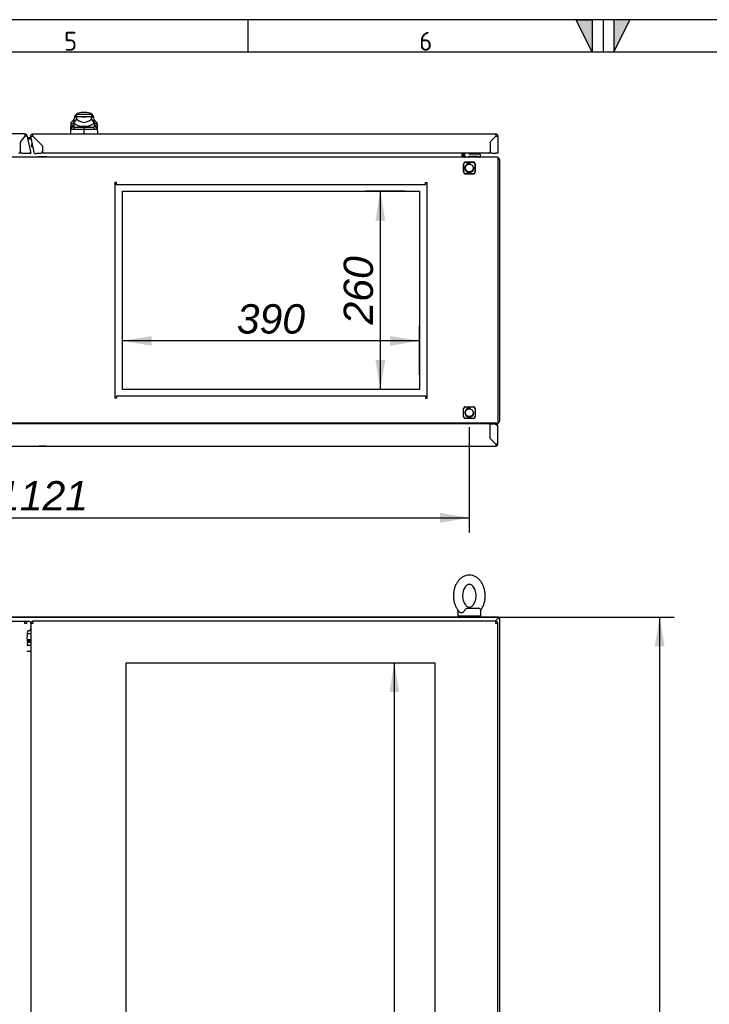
# Paper-space layout 'Layout1' of a CAD drawing. Extents: x 87 to 5769, y 148 to 4026.
# Tile 5 of 8: x 2162 to 3068, y 2734 to 4026. Entities that reach past the tile are written whole.
import ezdxf
from ezdxf.lldxf.tags import DXFTag

# ---------------------------------------------------------------- set-up
doc = ezdxf.new("R2010")
doc.units = 0
doc.header["$LTSCALE"] = 14
doc.layers.get('0').update_dxf_attribs({"linetype": 'CONTINUOUS'})
for name, color, linetype in [('_TRANSLATION', 7, 'CONTINUOUS'), ('AE00121_01', 7, 'CONTINUOUS'), ('AE00198_03', 7, 'CONTINUOUS'), ('AE00219_03', 7, 'CONTINUOUS'), ('AE00500_10', 7, 'CONTINUOUS'), ('AE00701_03', 7, 'CONTINUOUS'), ('AE00715_01', 7, 'CONTINUOUS'), ('AE00992_10', 7, 'CONTINUOUS'), ('C0000000_06_GOMM', 7, 'CONTINUOUS'), ('C0000001_23', 7, 'CONTINUOUS'), ('DEFAULT', 7, 'CONTINUOUS'), ('DV1__TRANSLATION', 7, 'CONTINUOUS'), ('DV5__TRANSLATION', 7, 'CONTINUOUS'), ('F0000000_02', 7, 'CONTINUOUS'), ('F0000000_08', 7, 'CONTINUOUS'), ('F0000000_12', 7, 'CONTINUOUS'), ('F0000000_85', 7, 'CONTINUOUS'), ('F0000000_89', 7, 'CONTINUOUS'), ('F0000000_91', 7, 'CONTINUOUS'), ('F0000001_27', 7, 'CONTINUOUS'), ('F0000001_28', 7, 'CONTINUOUS'), ('F0000001_37', 7, 'CONTINUOUS')]:
    doc.layers.add(name, color=color, linetype=linetype)
doc.styles.add('SEACAD_ARIAL', font='arial.ttf')
doc.styles.add('SEACAD_ARIALI', font='ariali.ttf')
tags = doc.linetypes.add('CENTER2', pattern=[28.575, 19.05, -3.175, 3.175, -3.175]).pattern_tags.tags
tags[10:11] = [DXFTag(74, 4), DXFTag(75, 0), DXFTag(340, '0'), DXFTag(46, 0.0), DXFTag(50, 0.0), DXFTag(44, 0.0), DXFTag(45, 0.0)]
tags[8:9] = [DXFTag(74, 4), DXFTag(75, 0), DXFTag(340, '0'), DXFTag(46, 0.0), DXFTag(50, 0.0), DXFTag(44, 0.0), DXFTag(45, 0.0)]
tags[6:7] = [DXFTag(74, 4), DXFTag(75, 0), DXFTag(340, '0'), DXFTag(46, 0.0), DXFTag(50, 0.0), DXFTag(44, 0.0), DXFTag(45, 0.0)]
tags[4:5] = [DXFTag(74, 4), DXFTag(75, 0), DXFTag(340, '0'), DXFTag(46, 0.0), DXFTag(50, 0.0), DXFTag(44, 0.0), DXFTag(45, 0.0)]
doc.dimstyles.new('ISO', dxfattribs={"dimtxt": 16.5, "dimasz": 16.5, "dimexe": 8.25, "dimexo": 8.25, "dimgap": 4.125, "dimtad": 1, "dimdec": 1, "dimtxsty": 'SEACAD_ARIAL', "dimblk1": '_SE_FILLED', "dimblk2": '_SE_FILLED', "dimsah": 1, "dimcen": 8.25, "dimazin": 3, "dimtfac": 0.7, "dimtdec": 3, "dimtmove": 0, "dimatfit": 3})

# ---------------------------------------------------------------- blocks, each defined once
blk = doc.blocks.new('DMBLK139')
at = {"layer": '_TRANSLATION', "linetype": 'CONTINUOUS'}
for points in [[(1670.2, 3366.2), (1670.2, 3379.1), (1631.7, 3372.7)], [(2714.2, 3366.2), (2752.7, 3372.7), (2714.2, 3379.1)]]:
    blk.add_hatch(color=7, dxfattribs=at).paths.add_polyline_path(points)
at = {"layer": '_TRANSLATION', "color": 7, "linetype": 'CONTINUOUS'}
for p, q in [((1631.7, 3491.4), (1631.7, 3353.4)), ((2752.7, 3491.4), (2752.7, 3353.4)), ((1631.7, 3372.7), (2752.7, 3372.7))]:
    blk.add_line(p, q, dxfattribs=at)
at = {"layer": '_TRANSLATION', "color": 7, "linetype": 'CONTINUOUS', "style": 'SEACAD_ARIALI'}
blk.add_text('1121', height=38.5, dxfattribs=at).set_placement((2132.3, 3382.3))
blk = doc.blocks.new('_SE_FILLED')
at = {"color": 0}
blk.add_line((0, 0), (-1, 0), dxfattribs=at)
blk.add_solid([(0, 0), (-1, -0.1665), (-1, 0.1665), (0, 0)], dxfattribs=at)
blk = doc.blocks.new('DMBLK153')
at = {"layer": '_TRANSLATION', "linetype": 'CONTINUOUS'}
for points in [[(3009.1, 3203.9), (3002.7, 3242.4), (2996.2, 3203.9)], [(3009.1, 1480.9), (2996.2, 1480.9), (3002.7, 1442.4)]]:
    blk.add_hatch(color=7, dxfattribs=at).paths.add_polyline_path(points)
at = {"layer": '_TRANSLATION', "color": 7, "linetype": 'CONTINUOUS'}
for p, q in [((2101.5, 3242.4), (3021.9, 3242.4)), ((3002.7, 1442.4), (3002.7, 3242.4)), ((2916, 2421.5), (2916, 2263.3)), ((2993, 2263.3), (2993, 2421.5)), ((2810, 1442.4), (3021.9, 1442.4))]:
    blk.add_line(p, q, dxfattribs=at)
for centre, start, end in [((2954.5, 2421.5), 0, 180), ((2954.5, 2263.3), 180, 0)]:
    blk.add_arc(centre, 38.5, start, end, dxfattribs=at)
at = {"layer": '_TRANSLATION', "color": 7, "linetype": 'CONTINUOUS', "style": 'SEACAD_ARIALI'}
blk.add_text('1800', height=38.5, rotation=90, dxfattribs=at).set_placement((2973.8, 2282.5))
blk = doc.blocks.new('DMBLK157')
at = {"layer": '_TRANSLATION', "linetype": 'CONTINUOUS'}
for points in [[(2629.4, 3762.7), (2642.3, 3762.7), (2635.8, 3801.2)], [(2629.4, 3579.7), (2635.8, 3541.2), (2642.3, 3579.7)]]:
    blk.add_hatch(color=7, dxfattribs=at).paths.add_polyline_path(points)
at = {"layer": '_TRANSLATION', "color": 7, "linetype": 'CONTINUOUS'}
for p, q in [((2668, 3801.2), (2616.6, 3801.2)), ((2635.8, 3801.2), (2635.8, 3541.2)), ((2668, 3541.2), (2616.6, 3541.2))]:
    blk.add_line(p, q, dxfattribs=at)
at = {"layer": '_TRANSLATION', "color": 7, "linetype": 'CONTINUOUS', "style": 'SEACAD_ARIALI'}
blk.add_text('260', height=38.5, rotation=90, dxfattribs=at).set_placement((2626.2, 3626.2))
blk = doc.blocks.new('DMBLK158')
at = {"layer": '_TRANSLATION', "linetype": 'CONTINUOUS'}
for points in [[(2335.7, 3611.2), (2297.2, 3604.8), (2335.7, 3598.4)], [(2648.7, 3611.2), (2648.7, 3598.4), (2687.2, 3604.8)]]:
    blk.add_hatch(color=7, dxfattribs=at).paths.add_polyline_path(points)
at = {"layer": '_TRANSLATION', "color": 7, "linetype": 'CONTINUOUS'}
for p, q in [((2297.2, 3560.4), (2297.2, 3624.1)), ((2687.2, 3560.4), (2687.2, 3624.1)), ((2687.2, 3604.8), (2297.2, 3604.8))]:
    blk.add_line(p, q, dxfattribs=at)
at = {"layer": '_TRANSLATION', "color": 7, "linetype": 'CONTINUOUS', "style": 'SEACAD_ARIALI'}
blk.add_text('390', height=38.5, dxfattribs=at).set_placement((2447.3, 3614.4))
blk = doc.blocks.new('DMBLK159')
at = {"layer": '_TRANSLATION', "linetype": 'CONTINUOUS'}
for points in [[(2647.8, 3143.9), (2660.6, 3143.9), (2654.2, 3182.4)], [(2647.8, 1540.9), (2654.2, 1502.4), (2660.6, 1540.9)]]:
    blk.add_hatch(color=7, dxfattribs=at).paths.add_polyline_path(points)
at = {"layer": '_TRANSLATION', "color": 7, "linetype": 'CONTINUOUS'}
blk.add_line((2654.2, 3182.4), (2654.2, 1502.4), dxfattribs=at)
at = {"layer": '_TRANSLATION', "color": 7, "linetype": 'CONTINUOUS', "style": 'SEACAD_ARIALI'}
blk.add_text('1680', height=38.5, rotation=90, dxfattribs=at).set_placement((2644.5, 2282.5))

psp = doc.layouts.get("Layout1")

# ---------------------------------------------------------------- hatches: boundary and pattern name
at = {"linetype": 'CONTINUOUS'}
for points in [[(2914.15, 4026.24), (2892.95, 4026.24), (2914.15, 3983.84)], [(2942.42, 4026.24), (2942.42, 3983.84), (2963.62, 4026.24)]]:
    psp.add_hatch(color=7, dxfattribs=at).paths.add_polyline_path(points)

# ---------------------------------------------------------------- linework, layer by layer
at = {"color": 7, "linetype": 'CONTINUOUS'}
for p, q in [((5769.29, 4026.24), (87.28, 4026.24)), ((2461.85, 4026.24), (2461.85, 3983.84)), ((2928.29, 4026.24), (2928.29, 3983.84))]:
    psp.add_line(p, q, dxfattribs=at)
for points in [[(2914.15, 4026.24), (2914.15, 3983.84), (2892.95, 4026.24), (2914.15, 4026.24)], [(2942.42, 4026.24), (2942.42, 3983.84), (2963.62, 4026.24), (2942.42, 4026.24)]]:
    psp.add_lwpolyline(points, dxfattribs=at)
at = {"layer": 'AE00121_01', "color": 7, "linetype": 'CONTINUOUS'}
for p, q in [((2175.73, 3209.4), (2175.73, 3208.75)), ((2176.72, 3208.75), (2175.73, 3208.75)), ((2175.73, 3208.75), (2176.72, 3208.01))]:
    psp.add_line(p, q, dxfattribs=at)
for radius, start, end in [(2.4, 109.95748, 275.04252), (2.2, 110.63983, 274.36017)]:
    psp.add_arc((2179.73, 3861.15), radius, start, end, dxfattribs=at)
at = {"layer": 'AE00198_03', "color": 7, "linetype": 'CONTINUOUS'}
for p, q in [((2763.48, 3850.85), (2752.98, 3850.85)), ((2752.98, 3850.85), (2752.98, 3850.15)), ((2763.48, 3850.15), (2763.48, 3850.85)), ((2755.23, 3846.95), (2755.23, 3846.15)), ((2755.84, 3846.15), (2755.84, 3846.95)), ((2760.61, 3846.15), (2760.61, 3846.95)), ((2761.23, 3846.15), (2761.23, 3846.95))]:
    psp.add_line(p, q, dxfattribs=at)
at = {"layer": 'AE00219_03', "color": 7, "linetype": 'CONTINUOUS'}
for p, q in [((2186.23, 3466.65), (2186.23, 3466.45)), ((2186.23, 3466.45), (2198.23, 3466.45)), ((2198.23, 3466.45), (2198.23, 3466.65)), ((2752.23, 3466.65), (2752.23, 3466.45)), ((2752.23, 3466.45), (2764.23, 3466.45)), ((2764.23, 3466.45), (2764.23, 3466.65))]:
    psp.add_line(p, q, dxfattribs=at)
at = {"layer": 'AE00500_10', "color": 7, "linetype": 'CONTINUOUS'}
for p, q in [((2186.81, 3846.15), (2186.81, 3846.15)), ((2189.5, 3846.15), (2186.81, 3846.15)), ((2186.81, 3846.15), (2186.81, 3845.65)), ((2189.5, 3846.15), (2189.54, 3846.15)), ((2194.91, 3846.15), (2189.54, 3846.15)), ((2194.91, 3846.15), (2194.95, 3846.15)), ((2197.64, 3846.15), (2194.95, 3846.15)), ((2197.65, 3846.15), (2197.64, 3846.15)), ((2197.65, 3845.65), (2197.65, 3846.15)), ((2753.53, 3845.65), (2753.53, 3846.15)), ((2753.53, 3846.15), (2753.55, 3846.15)), ((2758.2, 3846.15), (2753.55, 3846.15)), ((2758.2, 3846.15), (2758.25, 3846.15)), ((2762.9, 3846.15), (2758.25, 3846.15)), ((2762.9, 3846.15), (2762.93, 3846.15)), ((2762.93, 3846.15), (2762.93, 3845.65)), ((2186.81, 3496.65), (2186.81, 3496.15)), ((2197.65, 3496.15), (2197.65, 3496.65)), ((2753.53, 3496.15), (2753.53, 3496.65)), ((2762.93, 3496.65), (2762.93, 3496.15))]:
    psp.add_line(p, q, dxfattribs=at)
at = {"layer": 'AE00701_03', "color": 7, "linetype": 'CONTINUOUS'}
psp.add_line((2782.5, 3868.69), (2782.54, 3868.69), dxfattribs=at)
at = {"layer": 'AE00715_01', "color": 7, "linetype": 'CONTINUOUS'}
for p, q in [((2747.21, 3845.65), (2744.73, 3848.14)), ((2746.71, 3496.15), (2747.21, 3496.65)), ((2737.73, 3250.91), (2737.73, 3243.91)), ((2737.73, 3243.91), (2767.73, 3243.91)), ((2749.43, 3253.91), (2764.73, 3253.91)), ((2767.73, 3243.91), (2767.73, 3250.91))]:
    psp.add_line(p, q, dxfattribs=at)
for centre, radius, start, end in [((2752.73, 3831.65), 15, 109.96171, 111.03947), ((2752.73, 3510.65), 15, 248.96053, 255.16488), ((2740.73, 3250.91), 3, 167.51036, 180), ((2764.73, 3250.91), 3, 0, 90)]:
    psp.add_arc(centre, radius, start, end, dxfattribs=at)
for points, knots in [([(2752.73, 3297.41), (2751.82, 3297.37), (2749.88, 3297.28), (2746.55, 3296.37), (2743.13, 3294.6), (2740.01, 3292.08), (2737.29, 3288.88), (2735.03, 3285.07), (2733.32, 3280.77), (2732.22, 3276.11), (2731.78, 3271.25), (2732, 3266.36), (2732.88, 3261.58), (2734.42, 3257.04), (2736.61, 3252.98), (2738.67, 3250.12), (2739.98, 3249.02), (2740.29, 3248.77)], [0, 0, 0, 0, 0.0443812, 0.1117376, 0.1791918, 0.2477737, 0.3180321, 0.3898675, 0.4627497, 0.5361232, 0.6096487, 0.6833314, 0.757272, 0.8315774, 0.906318, 0.9812661, 1, 1, 1, 1]), ([(2767.65, 3251.43), (2768.39, 3252.38), (2769.88, 3254.75), (2771.67, 3258.68), (2772.96, 3263.26), (2773.61, 3268.07), (2773.6, 3272.97), (2772.91, 3277.8), (2771.57, 3282.42), (2769.58, 3286.68), (2766.99, 3290.43), (2763.85, 3293.51), (2760.32, 3295.76), (2756.48, 3297.16), (2754.09, 3297.33), (2752.73, 3297.41)], [0.062023, 0.062023, 0.062023, 0.062023, 0.12310718, 0.19573729, 0.26901398, 0.34250274, 0.41613068, 0.48998926, 0.56417283, 0.6387849, 0.71373103, 0.7884372, 0.86197967, 0.93349228, 1, 1, 1, 1]), ([(2752.73, 3285.41), (2752.97, 3285.4), (2753.66, 3285.36), (2754.95, 3284.96), (2756.68, 3283.8), (2758.39, 3281.89), (2759.88, 3279.24), (2760.96, 3276.11), (2761.56, 3272.64), (2761.63, 3269.03), (2761.15, 3265.51), (2760.18, 3262.3), (2758.82, 3259.59), (2757.2, 3257.52), (2755.51, 3256.16), (2753.88, 3255.47), (2752.38, 3255.33), (2750.82, 3255.71), (2749.14, 3256.73), (2747.47, 3258.41), (2745.94, 3260.8), (2744.74, 3263.82), (2744, 3267.22), (2743.79, 3270.81), (2744.12, 3274.37), (2744.97, 3277.69), (2746.24, 3280.55), (2747.8, 3282.81), (2749.48, 3284.35), (2751.2, 3285.26), (2752.14, 3285.36), (2752.73, 3285.41)], [0, 0, 0, 0, 0.0167003, 0.0541759, 0.0880399, 0.1242899, 0.1591623, 0.1937983, 0.2284697, 0.2632347, 0.2979786, 0.3324961, 0.3666856, 0.400643, 0.4347414, 0.4699666, 0.5086706, 0.5477047, 0.5819646, 0.6147696, 0.649771, 0.6844256, 0.7190693, 0.7538162, 0.7885811, 0.8231756, 0.8574557, 0.8914479, 0.9254545, 0.9602143, 1, 1, 1, 1]), ([(2746.42, 3250.91), (2746.18, 3250.46), (2745.89, 3250.04), (2745.22, 3249.3), (2744.86, 3248.99), (2744.28, 3248.61), (2744.08, 3248.49), (2743.68, 3248.3), (2743.49, 3248.22), (2743.09, 3248.09), (2742.89, 3248.04), (2742.5, 3247.97), (2742.31, 3247.96), (2741.94, 3247.96), (2741.76, 3247.97), (2741.4, 3248.04), (2741.23, 3248.09), (2740.91, 3248.22), (2740.76, 3248.3), (2740.48, 3248.48), (2740.35, 3248.59), (2740.23, 3248.71)], [0, 0, 0, 0, 0.125, 0.125, 0.25, 0.25, 0.3125, 0.3125, 0.375, 0.375, 0.4375, 0.4375, 0.5, 0.5, 0.5625, 0.5625, 0.625, 0.625, 0.6875, 0.6875, 0.74627068, 0.74627068, 0.74627068, 0.74627068]), ([(2746.42, 3250.91), (2746.62, 3251.28), (2746.85, 3251.65), (2747.22, 3252.19), (2747.34, 3252.36), (2747.6, 3252.68), (2747.73, 3252.84), (2747.99, 3253.13), (2748.12, 3253.25), (2748.38, 3253.48), (2748.51, 3253.58), (2748.77, 3253.74), (2748.9, 3253.8), (2749.16, 3253.89), (2749.29, 3253.91), (2749.43, 3253.91)], [0, 0, 0, 0, 0.25, 0.25, 0.375, 0.375, 0.5, 0.5, 0.625, 0.625, 0.75, 0.75, 0.875, 0.875, 1, 1, 1, 1])]:
    psp.add_open_spline(points, degree=3, knots=knots, dxfattribs=at)
at = {"layer": 'AE00992_10', "color": 7, "linetype": 'CONTINUOUS'}
for p, q in [((2236.19, 3901.9), (2233.69, 3899.4)), ((2236.74, 3901.9), (2236.19, 3901.9)), ((2256.64, 3901.9), (2236.74, 3901.9)), ((2236.74, 3901.9), (2236.74, 3899.4)), ((2250.58, 3904.4), (2242.81, 3904.4)), ((2256.64, 3901.9), (2256.64, 3899.4)), ((2257.19, 3901.9), (2256.64, 3901.9)), ((2259.69, 3899.4), (2257.19, 3901.9)), ((2229.62, 3888.18), (2229.73, 3891.45)), ((2233.19, 3890.91), (2229.62, 3888.18)), ((2233.3, 3894.9), (2229.73, 3891.45)), ((2233.19, 3890.91), (2233.08, 3887.9)), ((2233.19, 3894.8), (2233.19, 3891.15)), ((2233.84, 3891.15), (2233.19, 3891.15)), ((2233.2, 3891.15), (2233.19, 3890.91)), ((2236.74, 3899.4), (2233.69, 3899.4)), ((2236.84, 3899.4), (2233.84, 3896.4)), ((2233.84, 3891.16), (2233.84, 3896.4)), ((2233.84, 3890.25), (2233.84, 3891.16)), ((2236.84, 3899.4), (2236.74, 3899.4)), ((2236.84, 3899.4), (2241.69, 3899.4)), ((2236.84, 3899.4), (2236.84, 3895.83)), ((2236.84, 3895.83), (2240.1, 3893.54)), ((2241.63, 3899.4), (2246.69, 3899.4)), ((2241.69, 3899.39), (2241.69, 3899.4)), ((2246.69, 3899.4), (2251.69, 3899.4)), ((2251.69, 3899.4), (2256.54, 3899.4)), ((2251.69, 3899.4), (2251.69, 3899.39)), ((2253.29, 3893.54), (2256.54, 3895.83)), ((2256.54, 3895.83), (2256.54, 3899.4)), ((2259.54, 3896.4), (2256.54, 3899.4)), ((2256.64, 3899.4), (2256.54, 3899.4)), ((2259.69, 3899.4), (2256.64, 3899.4)), ((2259.54, 3896.4), (2259.54, 3891.16)), ((2259.54, 3891.16), (2259.54, 3890.25)), ((2260.19, 3891.15), (2259.54, 3891.15)), ((2263.68, 3891.45), (2260.11, 3894.9)), ((2260.19, 3891.91), (2260.19, 3894.82)), ((2260.19, 3891.91), (2260.19, 3891.86)), ((2260.19, 3891.86), (2260.19, 3891.15)), ((2260.22, 3890.91), (2260.19, 3891.86)), ((2260.33, 3887.9), (2260.22, 3890.91)), ((2263.79, 3888.18), (2260.22, 3890.91)), ((2263.68, 3891.45), (2263.79, 3888.18)), ((2229.21, 3876.4), (2229.51, 3885.16)), ((2229.51, 3885.16), (2229.62, 3888.18)), ((2233.08, 3887.9), (2229.51, 3885.16)), ((2229.63, 3883.68), (2229.51, 3885.16)), ((2233.17, 3886.4), (2229.63, 3883.68)), ((2234.88, 3885.4), (2231.79, 3882)), ((2233.08, 3887.9), (2233.17, 3886.4)), ((2234.88, 3885.4), (2246.72, 3885.4)), ((2246.71, 3876.71), (2246.71, 3881.95)), ((2246.78, 3881.95), (2246.71, 3881.95)), ((2246.72, 3885.4), (2258.53, 3885.4)), ((2246.72, 3885.4), (2246.78, 3881.95)), ((2261.62, 3882), (2258.53, 3885.4)), ((2260.24, 3886.4), (2260.33, 3887.9)), ((2263.78, 3883.68), (2260.24, 3886.4)), ((2263.9, 3885.16), (2260.33, 3887.9)), ((2263.9, 3885.16), (2263.78, 3883.68)), ((2263.79, 3888.18), (2263.9, 3885.16)), ((2263.9, 3885.16), (2264.21, 3876.4))]:
    psp.add_line(p, q, dxfattribs=at)
for centre, radius, start, end in [((2242.81, 3894.4), 10, 90, 131.40962), ((2250.58, 3894.4), 10, 48.59038, 90), ((2246.66, 3978.34), 85.1, 260.95265, 261.32972), ((2255.54, 3880.52), 24.16, 140.68004, 153.86836), ((2244.66, 3903.62), 17.2, 231.0215, 249.30932), ((2246.69, 3903.29), 11.77, 235.92812, 304.07188), ((2246.69, 3914.57), 15.98, 251.77022, 288.22978), ((2248.72, 3903.62), 17.2, 290.69068, 308.9785), ((2237.85, 3880.52), 24.16, 26.13129, 39.32031), ((2246.66, 3978.34), 85.1, 278.72858, 279.10286), ((2235.36, 2581.02), 1300.98, 89.5005, 90.15719), ((2246.69, 3916.3), 29.9, 254.26409, 285.73591), ((2246.69, 3913.34), 27.16, 262.77113, 277.22887), ((2258.04, 2584.61), 1297.4, 89.84206, 90.49723)]:
    psp.add_arc(centre, radius, start, end, dxfattribs=at)
for major_axis, start_param, end_param in [((-19.01, 0), 1.1302341, 1.3900659), ((19.01, 0), 4.8931195, 5.1529512)]:
    psp.add_ellipse((2246.69, 3900.4), major_axis=major_axis, ratio=0.7484003, start_param=start_param, end_param=end_param, dxfattribs=at)
for points, knots in [([(2231.79, 3882), (2231.74, 3882), (2231.62, 3882), (2231.46, 3882), (2231.31, 3882.02), (2231.16, 3882.04), (2231.02, 3882.07), (2230.89, 3882.11), (2230.76, 3882.15), (2230.64, 3882.2), (2230.53, 3882.26), (2230.42, 3882.32), (2230.29, 3882.42), (2230.15, 3882.55), (2230, 3882.72), (2229.88, 3882.93), (2229.78, 3883.15), (2229.69, 3883.4), (2229.65, 3883.58), (2229.63, 3883.68)], [0, 0, 0, 0, 0.0476386, 0.0949553, 0.1419728, 0.1887148, 0.2352049, 0.2814675, 0.3275271, 0.3734086, 0.4191372, 0.4647384, 0.5102379, 0.5960122, 0.6798471, 0.7619433, 0.8425149, 0.921788, 1, 1, 1, 1]), ([(2233.17, 3886.4), (2233.18, 3886.36), (2233.2, 3886.28), (2233.24, 3886.17), (2233.29, 3886.07), (2233.34, 3885.98), (2233.4, 3885.9), (2233.47, 3885.82), (2233.55, 3885.75), (2233.63, 3885.69), (2233.72, 3885.63), (2233.82, 3885.58), (2233.93, 3885.54), (2234.04, 3885.5), (2234.16, 3885.47), (2234.29, 3885.44), (2234.43, 3885.42), (2234.57, 3885.41), (2234.72, 3885.4), (2234.82, 3885.4), (2234.88, 3885.4)], [0, 0, 0, 0, 0.0539136, 0.1075992, 0.1611369, 0.2146076, 0.2680922, 0.3216719, 0.3754272, 0.429438, 0.4837829, 0.5385391, 0.5937822, 0.6495858, 0.7060212, 0.7631574, 0.8210608, 0.8797954, 0.9394223, 1, 1, 1, 1]), ([(2258.53, 3885.4), (2258.59, 3885.4), (2258.71, 3885.4), (2258.88, 3885.41), (2259.04, 3885.43), (2259.19, 3885.45), (2259.33, 3885.49), (2259.46, 3885.53), (2259.58, 3885.57), (2259.69, 3885.63), (2259.79, 3885.69), (2259.88, 3885.77), (2259.97, 3885.85), (2260.04, 3885.94), (2260.11, 3886.04), (2260.16, 3886.15), (2260.21, 3886.27), (2260.23, 3886.35), (2260.24, 3886.4)], [0, 0, 0, 0, 0.0681777, 0.1351487, 0.2009967, 0.2658101, 0.3296811, 0.3927063, 0.4549862, 0.516625, 0.5777301, 0.6384117, 0.6987825, 0.7589567, 0.8190498, 0.8791777, 0.9394562, 1, 1, 1, 1]), ([(2263.78, 3883.68), (2263.77, 3883.63), (2263.75, 3883.52), (2263.71, 3883.38), (2263.66, 3883.24), (2263.62, 3883.11), (2263.56, 3882.99), (2263.5, 3882.87), (2263.43, 3882.76), (2263.36, 3882.66), (2263.27, 3882.56), (2263.18, 3882.47), (2263.06, 3882.37), (2262.9, 3882.26), (2262.69, 3882.16), (2262.46, 3882.09), (2262.2, 3882.03), (2261.92, 3882), (2261.72, 3882), (2261.62, 3882)], [0, 0, 0, 0, 0.0426446, 0.085572, 0.1288221, 0.1724341, 0.2164463, 0.2608958, 0.3058186, 0.3512498, 0.3972232, 0.4437714, 0.4909257, 0.5741114, 0.6577585, 0.7420217, 0.8270523, 0.9129975, 1, 1, 1, 1])]:
    psp.add_open_spline(points, degree=3, knots=knots, dxfattribs=at)
at = {"layer": 'C0000000_06_GOMM', "color": 7, "linetype": 'CONTINUOUS'}
for p, q in [((2167.28, 3871.45), (2167.24, 3871.45)), ((2168.45, 3872.91), (2168.44, 3872.95)), ((2171.67, 3874.4), (2171.7, 3874.41)), ((2171.7, 3874.41), (2172.42, 3871.15)), ((2176.72, 3204.91), (2171.7, 3204.91)), ((2176.72, 3212.71), (2171.77, 3212.71)), ((2176.72, 3210.91), (2171.88, 3210.91)), ((2176.72, 3197.21), (2171.7, 3197.21))]:
    psp.add_line(p, q, dxfattribs=at)
at = {"layer": 'C0000001_23', "color": 7, "linetype": 'CONTINUOUS'}
for p, q in [((2171.88, 3210.9), (2176.72, 3210.9)), ((2172.02, 3209.4), (2176.72, 3209.4))]:
    psp.add_line(p, q, dxfattribs=at)
at = {"layer": 'DEFAULT', "color": 7, "linetype": 'CONTINUOUS'}
psp.add_line((5769.29, 3983.84), (87.28, 3983.84), dxfattribs=at)
at = {"layer": 'DV1__TRANSLATION', "color": 7, "linetype": 'CENTER2'}
for p, q in [((2302.23, 3182.41), (2707.23, 3182.41)), ((2302.23, 1502.41), (2302.23, 3182.41)), ((2707.23, 3182.41), (2707.23, 1502.41))]:
    psp.add_line(p, q, dxfattribs=at)
at = {"layer": 'DV5__TRANSLATION', "color": 7, "linetype": 'CENTER2'}
for p, q in [((2297.23, 3801.15), (2687.23, 3801.15)), ((2297.23, 3541.15), (2297.23, 3801.15)), ((2687.23, 3801.15), (2687.23, 3541.15)), ((2687.23, 3541.15), (2297.23, 3541.15))]:
    psp.add_line(p, q, dxfattribs=at)
at = {"layer": 'F0000000_02', "color": 7, "linetype": 'CONTINUOUS'}
for p, q in [((2745.23, 3826.15), (2745.23, 3837.15)), ((2747.23, 3839.15), (2758.23, 3839.15)), ((2760.23, 3837.15), (2760.23, 3826.15)), ((2758.23, 3824.15), (2747.23, 3824.15)), ((2745.23, 3505.15), (2745.23, 3516.15)), ((2747.23, 3518.15), (2758.23, 3518.15)), ((2760.23, 3516.15), (2760.23, 3505.15)), ((2758.23, 3503.15), (2747.23, 3503.15)), ((2745.23, 3242.41), (2745.23, 3243.91)), ((2760.23, 3243.91), (2760.23, 3242.41))]:
    psp.add_line(p, q, dxfattribs=at)
for centre in [(2752.73, 3831.65), (2752.73, 3510.65)]:
    psp.add_circle(centre, 5.05, dxfattribs=at)
for centre, radius, start, end in [((2747.23, 3837.15), 2, 90, 180), ((2752.73, 3831.65), 6, 75, 15), ((2758.23, 3837.15), 2, 0, 90), ((2747.23, 3826.15), 2, 180, 270), ((2758.23, 3826.15), 2, 270, 0), ((2747.23, 3516.15), 2, 90, 180), ((2752.73, 3510.65), 6, 75, 15), ((2758.23, 3516.15), 2, 0, 90), ((2747.23, 3505.15), 2, 180, 270), ((2758.23, 3505.15), 2, 270, 0)]:
    psp.add_arc(centre, radius, start, end, dxfattribs=at)
at = {"layer": 'F0000000_08', "color": 7, "linetype": 'CONTINUOUS'}
for p, q in [((2746.83, 3849.63), (2747.31, 3850.9)), ((2752.74, 3850.15), (2765.73, 3850.15)), ((2746.35, 3848.35), (2746.83, 3849.63)), ((2751.98, 3846.65), (2751.98, 3846.15)), ((2751.98, 3846.15), (2751.98, 3845.95)), ((2764.18, 3846.95), (2752.28, 3846.95)), ((2764.48, 3846.15), (2764.48, 3846.65)), ((2764.48, 3845.95), (2764.48, 3846.15)), ((2766.73, 3849.15), (2766.73, 3846.65))]:
    psp.add_line(p, q, dxfattribs=at)
for centre, radius, start, end in [((2752.74, 3851.15), 1, 194.47751, 249.63587), ((2752.74, 3851.15), 1, 249.63587, 270), ((2765.73, 3849.15), 1, 0, 90), ((2748.23, 3847.65), 2, 159.52255, 270), ((2751.68, 3845.95), 0.3, 270, 0), ((2752.28, 3846.65), 0.3, 90, 180), ((2764.18, 3846.65), 0.3, 0, 90), ((2764.78, 3845.95), 0.3, 180, 270), ((2765.73, 3846.65), 1, 270, 0)]:
    psp.add_arc(centre, radius, start, end, dxfattribs=at)
at = {"layer": 'F0000000_12', "color": 7, "linetype": 'CONTINUOUS'}
psp.add_line((2780.29, 3852.4), (2780.11, 3852.4), dxfattribs=at)
at = {"layer": 'F0000000_85', "color": 7, "linetype": 'CONTINUOUS'}
for p, q in [((2743.23, 3850.9), (2743.23, 3846.95)), ((2744.73, 3850.9), (2744.73, 3846.95)), ((2792.23, 3842.85), (2792.23, 3499.45)), ((2789.43, 3239.61), (2786.73, 3236.91)), ((2790.73, 3240.91), (2789.43, 3239.61)), ((2790.73, 3240.91), (2792.23, 3240.91)), ((2792.23, 3240.91), (2792.23, 1443.91))]:
    psp.add_line(p, q, dxfattribs=at)
for centre, radius, start, end in [((2746.03, 3846.95), 2.8, 180, 207.664), ((2746.03, 3846.95), 1.3, 180, 270), ((2789.43, 3842.85), 2.8, 62.336, 90), ((2789.43, 3842.85), 2.8, 0, 62.336), ((2746.03, 3495.35), 2.8, 152.336, 163.39844), ((2746.03, 3495.35), 1.3, 90, 142.02009), ((2789.43, 3499.45), 2.8, 270, 297.664), ((2789.43, 3499.45), 2.8, 297.664, 0)]:
    psp.add_arc(centre, radius, start, end, dxfattribs=at)
at = {"layer": 'F0000000_89', "color": 7, "linetype": 'CONTINUOUS'}
for p, q in [((2168.98, 3876.4), (1597.03, 3876.4)), ((2163.16, 3852.9), (2163.16, 3865.67)), ((2163.21, 3852.9), (2163.21, 3865.68)), ((2168.96, 3873.6), (2163.6, 3866.92)), ((2168.99, 3873.58), (2163.65, 3866.93)), ((2168.99, 3873.58), (2168.96, 3873.6)), ((2171.72, 3874.21), (2176.81, 3851.23)), ((2165.21, 3850.9), (2174.02, 3850.9)), ((2174.02, 3850.9), (2176.81, 3851.23)), ((2174.02, 3850.9), (2175.35, 3850.9)), ((2176.81, 3851.23), (2175.35, 3850.9)), ((1597.05, 3236.91), (2168.96, 3236.91)), ((2168.99, 3236.91), (2168.96, 3236.91)), ((2171.72, 3234.11), (2168.98, 3234.11)), ((2168.99, 3236.91), (2174.02, 3236.91)), ((2173.28, 3224.91), (2175.73, 3224.91))]:
    psp.add_line(p, q, dxfattribs=at)
for centre, radius, start, end in [((2342.96, 3873.76), 174, 179.12972, 180.05178), ((2168.98, 3873.6), 2.8, 12.5, 90), ((2165.16, 3865.67), 2, 141.25, 180), ((2165.21, 3865.68), 2, 141.25, 180), ((2161.16, 3852.9), 2, 270, 0), ((2165.21, 3852.9), 2, 180, 270), ((1994.99, 3234.27), 174, 359.94822, 0.87028), ((2168.95, 3234.14), 2.76, 359.24699, 89.28787)]:
    psp.add_arc(centre, radius, start, end, dxfattribs=at)
for centre, major_axis, ratio, start_param, end_param in [((2174.02, 3234.11), (0, -2.8), 0.9985741, 1.5707963, 3.1415927), ((2174.29, 3214.91), (0, -11.84), 0.2164396, 3.8927536, 5.5320243), ((2173.28, 3219.91), (0, -5), 0.2164396, 3.1415927, 3.8927536), ((2175.73, 3229.91), (0, -5), 0.2164396, 0, 1.1457562), ((2173.28, 3209.91), (0, -5), 0.2164396, 5.5320243, 6.2831853)]:
    psp.add_ellipse(centre, major_axis=major_axis, ratio=ratio, start_param=start_param, end_param=end_param, dxfattribs=at)
psp.add_open_spline([(2168.99, 3873.58), (2169.08, 3873.6), (2169.26, 3873.64), (2169.52, 3873.7), (2169.78, 3873.76), (2169.95, 3873.8), (2170.12, 3873.84), (2170.28, 3873.87), (2170.51, 3873.93), (2170.72, 3873.98), (2170.86, 3874.01), (2170.98, 3874.03), (2171.1, 3874.06), (2171.26, 3874.1), (2171.4, 3874.13), (2171.48, 3874.15), (2171.54, 3874.16), (2171.6, 3874.18), (2171.67, 3874.19), (2171.71, 3874.2), (2171.72, 3874.21), (2171.72, 3874.21)], degree=3, knots=[0, 0, 0, 0, 0.0625, 0.125, 0.1875, 0.25, 0.25, 0.3125, 0.375, 0.4375, 0.5, 0.5, 0.5625, 0.625, 0.6875, 0.75, 0.75, 0.8125, 0.875, 0.9375, 1, 1, 1, 1], dxfattribs=at)
at = {"layer": 'F0000000_91', "color": 7, "linetype": 'CONTINUOUS'}
for p, q in [((2179.56, 3876.4), (2179.32, 3876.39)), ((2179.52, 3876.4), (2787.43, 3876.4)), ((2176.75, 3873.22), (2176.8, 3872.95)), ((2181.69, 3850.86), (2176.78, 3873)), ((2179.52, 3873.6), (2179.52, 3873.58)), ((2179.52, 3873.58), (2179.52, 3873.6)), ((2191.39, 3861.73), (2179.52, 3873.6)), ((2191.34, 3861.76), (2179.52, 3873.58)), ((2780.18, 3865.54), (2780.18, 3852.9)), ((2780.23, 3865.55), (2780.23, 3852.9)), ((2780.76, 3866.96), (2787.41, 3873.6)), ((2787.43, 3873.58), (2780.81, 3866.97)), ((2787.41, 3873.6), (2787.43, 3873.58)), ((2790.23, 3873.6), (2790.23, 3850.9)), ((2184.55, 3850.9), (2189.92, 3850.9)), ((2191.92, 3860.35), (2191.92, 3852.9)), ((2191.97, 3860.32), (2191.97, 3852.9)), ((2778.18, 3850.9), (2193.97, 3850.9)), ((2782.23, 3850.9), (2787.43, 3850.9)), ((2790.23, 3850.9), (2787.43, 3850.9)), ((2179.52, 3234.11), (2176.72, 3234.11)), ((2176.72, 3234.11), (2176.72, 1450.71)), ((2787.41, 3236.91), (2179.52, 3236.91)), ((2787.43, 3236.91), (2787.41, 3236.91)), ((2787.43, 3236.91), (2787.41, 3236.91)), ((2790.23, 3234.11), (2787.43, 3234.11)), ((2790.23, 1450.71), (2790.23, 3234.11))]:
    psp.add_line(p, q, dxfattribs=at)
for centre, radius, start, end in [((2961.4, 3873.76), 174, 179.12972, 180.05178), ((2787.43, 3873.6), 2.8, 0, 90), ((2143.78, 4033.76), 164.12, 281.60198, 282.57952), ((2782.18, 3865.54), 2, 135, 180), ((2782.23, 3865.55), 2, 135, 180), ((2787.58, 4047.58), 174, 269.94822, 270.87028), ((2189.92, 3852.9), 2, 270, 0), ((2189.92, 3860.35), 2, 0, 45), ((2189.97, 3860.32), 2, 0, 45), ((2193.97, 3852.9), 2, 180, 270), ((2778.18, 3852.9), 2, 270, 0), ((2782.23, 3852.9), 2, 180, 270), ((2179.69, 3233.99), 2.92, 93.1146, 177.76569), ((2633.36, 3234.41), 154.07, 359.8886, 0.9299), ((2787.43, 3234.11), 2.8, 0, 90)]:
    psp.add_arc(centre, radius, start, end, dxfattribs=at)
for points, knots in [([(2176.74, 3873.22), (2176.7, 3873.55), (2176.71, 3873.9), (2176.88, 3874.64), (2177.07, 3875.03), (2177.59, 3875.68), (2177.93, 3875.95), (2178.62, 3876.28), (2178.97, 3876.37), (2179.32, 3876.39)], [0.04454684, 0.04454684, 0.04454684, 0.04454684, 0.25, 0.25, 0.5, 0.5, 0.75, 0.75, 0.96068756, 0.96068756, 0.96068756, 0.96068756]), ([(2179.52, 3873.6), (2179.52, 3873.62), (2179.52, 3873.67), (2179.52, 3873.74), (2179.52, 3873.81), (2179.52, 3873.9), (2179.52, 3874.01), (2179.52, 3874.19), (2179.52, 3874.42), (2179.52, 3874.67), (2179.52, 3874.92), (2179.52, 3875.16), (2179.52, 3875.38), (2179.52, 3875.58), (2179.52, 3875.77), (2179.52, 3875.93), (2179.52, 3876.07), (2179.52, 3876.19), (2179.52, 3876.29), (2179.52, 3876.34), (2179.52, 3876.37), (2179.52, 3876.39), (2179.52, 3876.4), (2179.52, 3876.4), (2179.52, 3876.4), (2179.52, 3876.4)], [0, 0, 0, 0, 0.0156322, 0.0312635, 0.046894, 0.0625241, 0.0937812, 0.1250377, 0.1875299, 0.2500218, 0.3125159, 0.3750116, 0.4375072, 0.5000009, 0.5624952, 0.6249908, 0.6874864, 0.7499803, 0.8124725, 0.8749647, 0.9062211, 0.9374782, 0.9687365, 0.9843678, 1, 1, 1, 1]), ([(2181.69, 3850.86), (2181.7, 3850.81), (2181.78, 3850.78), (2182.08, 3850.75), (2182.29, 3850.75), (2182.82, 3850.76), (2183.13, 3850.78), (2183.81, 3850.84), (2184.18, 3850.87), (2184.55, 3850.9)], [0, 0, 0, 0, 0.25, 0.25, 0.5, 0.5, 0.75, 0.75, 1, 1, 1, 1]), ([(2179.52, 3236.91), (2179.52, 3236.91), (2179.52, 3236.83), (2179.52, 3236.55), (2179.52, 3236.35), (2179.52, 3235.83), (2179.52, 3235.52), (2179.52, 3234.84), (2179.52, 3234.47), (2179.52, 3234.11)], [0, 0, 0, 0, 0.25, 0.25, 0.5, 0.5, 0.75, 0.75, 1, 1, 1, 1])]:
    psp.add_open_spline(points, degree=3, knots=knots, dxfattribs=at)
at = {"layer": 'F0000001_27', "color": 7, "linetype": 'CONTINUOUS'}
for p, q in [((2165.83, 3869.65), (2165.79, 3869.65)), ((2167.04, 3871.15), (2167, 3871.15)), ((2177.19, 3871.15), (2172.39, 3871.15)), ((2177.52, 3869.65), (2172.73, 3869.65)), ((2181.97, 3871.15), (2181.95, 3871.15)), ((2183.47, 3869.65), (2183.45, 3869.65)), ((2743.23, 3846.95), (2743.23, 3850.9)), ((2789.43, 3845.65), (1595.03, 3845.65)), ((2743.23, 3846.95), (2743.23, 3845.65)), ((2745.13, 3837.25), (2745.13, 3826.05)), ((2758.33, 3839.25), (2747.13, 3839.25)), ((2760.33, 3826.05), (2760.33, 3837.25)), ((2790.73, 3842.85), (2790.73, 3845.33)), ((2790.73, 3499.45), (2790.73, 3842.85)), ((2287.23, 3812.45), (2287.23, 3529.85)), ((2289.23, 3812.45), (2287.23, 3812.45)), ((2289.23, 3812.45), (2289.23, 3812.45)), ((2289.23, 3809.65), (2289.23, 3812.45)), ((2695.23, 3812.45), (2697.23, 3812.45)), ((2695.23, 3812.45), (2695.23, 3812.45)), ((2695.23, 3809.65), (2695.23, 3812.45)), ((2697.23, 3529.85), (2697.23, 3812.45)), ((2747.13, 3824.05), (2758.33, 3824.05)), ((2695.23, 3809.65), (2289.23, 3809.65)), ((2289.23, 3529.85), (2287.23, 3529.85)), ((2289.23, 3532.65), (2695.23, 3532.65)), ((2289.23, 3532.65), (2289.23, 3529.85)), ((2289.23, 3529.85), (2289.23, 3529.85)), ((2695.23, 3532.65), (2695.23, 3529.85)), ((2695.23, 3529.85), (2697.23, 3529.85)), ((2695.23, 3529.85), (2695.23, 3529.85)), ((2745.13, 3505.05), (2745.13, 3516.25)), ((2747.13, 3518.25), (2758.33, 3518.25)), ((2760.33, 3516.25), (2760.33, 3505.05)), ((2758.33, 3503.05), (2747.13, 3503.05)), ((2789.43, 3496.65), (1595.03, 3496.65)), ((2743.23, 3496.15), (2743.23, 3496.65)), ((2790.73, 3499.45), (2790.73, 3496.97))]:
    psp.add_line(p, q, dxfattribs=at)
for centre, radius, start, end in [((2747.13, 3837.25), 2, 90, 180), ((2758.33, 3837.25), 2, 0, 90), ((2789.43, 3842.85), 2.8, 62.336, 90), ((2747.13, 3826.05), 2, 180, 270), ((2758.33, 3826.05), 2, 270, 0), ((2747.13, 3516.25), 2, 90, 180), ((2758.33, 3516.25), 2, 0, 90), ((2747.13, 3505.05), 2, 180, 270), ((2758.33, 3505.05), 2, 270, 0), ((2789.43, 3499.45), 2.8, 270, 297.664)]:
    psp.add_arc(centre, radius, start, end, dxfattribs=at)
at = {"layer": 'F0000001_28', "color": 7, "linetype": 'CONTINUOUS'}
for p, q in [((2790.73, 3242.41), (1641.7, 3242.41)), ((2786.73, 3236.91), (2789.43, 3239.61)), ((2789.43, 3239.61), (2790.73, 3240.91)), ((2790.73, 3242.41), (2790.73, 3240.91)), ((2176.72, 3220.41), (2172.02, 3220.41))]:
    psp.add_line(p, q, dxfattribs=at)
at = {"layer": 'F0000001_37', "color": 7, "linetype": 'CONTINUOUS'}
for p, q in [((2780.18, 3496.15), (1604.28, 3496.15)), ((2780.18, 3476.65), (2780.18, 3496.15)), ((2780.23, 3496.15), (2780.18, 3496.15)), ((2780.23, 3494.65), (2780.18, 3494.65)), ((2780.23, 3476.67), (2780.23, 3496.15)), ((2780.23, 3496.15), (2787.43, 3496.15)), ((2787.43, 3496.15), (2787.43, 3494.65)), ((2789.91, 3494.65), (2787.43, 3494.65)), ((2787.43, 3494.65), (2789.91, 3494.65)), ((2790.23, 3469.45), (2790.23, 3493.35)), ((2780.18, 3476.65), (2780.21, 3476.65)), ((2780.21, 3476.65), (2787.41, 3469.45)), ((2787.43, 3469.47), (2780.23, 3476.67)), ((1597.03, 3466.65), (2187.96, 3466.65)), ((2187.96, 3466.65), (2196.5, 3466.65)), ((2196.5, 3466.65), (2787.43, 3466.65)), ((2787.43, 3469.47), (2787.41, 3469.45)), ((2787.41, 3469.45), (2787.43, 3469.47))]:
    psp.add_line(p, q, dxfattribs=at)
for centre, radius, start, end in [((2787.43, 3493.35), 2.8, 27.664, 90), ((2787.43, 3493.35), 2.8, 0, 27.664), ((2192.23, 3417.53), 49.31, 85.03109, 94.96891), ((2941.48, 3469.15), 154.07, 179.8886, 180.9299), ((2787.58, 3295.48), 174, 89.12972, 90.05178), ((2787.43, 3469.45), 2.8, 270, 0)]:
    psp.add_arc(centre, radius, start, end, dxfattribs=at)
psp.add_ellipse((2787.43, 3493.35), major_axis=(-2.8, 0), ratio=0.9984615, start_param=3.1415927, end_param=3.6244206, dxfattribs=at)

# ---------------------------------------------------------------- texts
at = {"char_height": 24.7351, "width": 27.8271, "attachment_point": 8}
for s, insert in [('{\\fSolid Edge ANSI|b0||i0||c0|p34;\\C7;\\H24.735102;\\W1.;5}', (2229.06, 3985.58)), ('{\\fSolid Edge ANSI|b0||i0||c0|p34;\\C7;\\H24.735102;\\W1.;6}', (2695.49, 3985.58))]:
    psp.add_mtext(s, dxfattribs=dict(at, insert=insert))

# ---------------------------------------------------------------- dimensions: what is measured, and where the dimension line sits
at = {"layer": '_TRANSLATION', "color": 7, "linetype": 'CONTINUOUS'}
for base, p1, p2, angle, picture, middle, dimtype in [((2635.85, 3801.15), (2687.23, 3801.15), (2687.23, 3541.15), 270, 'DMBLK157', (2635.85, 3671.15), 161), ((1631.73, 3372.67), (1631.73, 3510.65), (2752.73, 3510.65), 0, 'DMBLK139', (2192.23, 3372.67), 161), ((3002.65, 3242.41), (2790.73, 1442.41), (2082.23, 3242.41), 90, 'DMBLK153', (3002.65, 2342.41), 160), ((2654.17, 3182.41), (2707.23, 3182.41), (2707.23, 1502.41), 270, 'DMBLK159', (2654.17, 2342.41), 161)]:
    dim = psp.add_linear_dim(base=base, p1=p1, p2=p2, angle=angle, text='\\A1;<>', dimstyle='ISO', override={"dimtxt": 38.5, "dimasz": 38.5, "dimexe": 19.25, "dimexo": 19.25, "dimgap": 9.625, "dimcen": 19.25}, dxfattribs=at)
    dim.commit()
    dim.dimension.update_dxf_attribs({"geometry": picture, "text_midpoint": middle, "dimtype": dimtype})
dim = psp.add_linear_dim(base=(2297.23, 3604.8), p1=(2687.23, 3541.15), p2=(2297.23, 3541.15), text='\\A1;<>', dimstyle='ISO', override={"dimtxt": 38.5, "dimasz": 38.5, "dimexe": 19.25, "dimexo": 19.25, "dimgap": 9.625, "dimcen": 19.25}, dxfattribs=at)
dim.commit()
dim.dimension.update_dxf_attribs({"geometry": 'DMBLK158', "text_midpoint": (2492.23, 3604.8), "dimtype": 160})

doc.saveas('drawing.dxf')
